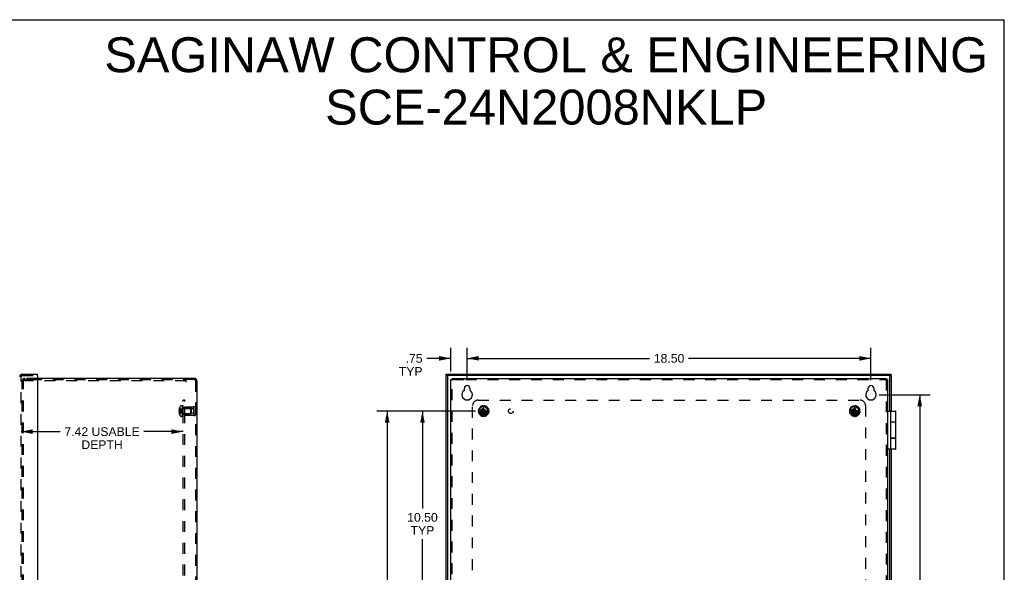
# Model space of a CAD drawing. Header units: inches. Extents: x 0 to 90.7, y 0 to 58.7.
# Tile 15 of 15: x 45.6 to 90.7, y 33.3 to 58.7. Entities that reach past the tile are written whole.
import ezdxf

# ---------------------------------------------------------------- set-up
doc = ezdxf.new("R2010")
doc.units = ezdxf.units.IN
doc.header["$LTSCALE"] = 4.986667
doc.header["$MEASUREMENT"] = 0
doc.linetypes.add('HIDDEN', pattern=[0.2, 0.1, -0.1])
doc.layers.get('0').update_dxf_attribs({"linetype": 'CONTINUOUS'})
for name, color, linetype in [('DEFAULT_2', 8, 'HIDDEN'), ('DIMENSIONS', 7, 'CONTINUOUS'), ('DOOR_ASSEMBLY', 7, 'CONTINUOUS'), ('SUBPANEL', 7, 'CONTINUOUS')]:
    doc.layers.add(name, color=color, linetype=linetype)
doc.styles.get("Standard").update_dxf_attribs({"font": 'arial.ttf'})
doc.dimstyles.new('DIMSTYLE_1', dxfattribs={"dimtxt": 0.4, "dimasz": 0.533333, "dimexe": 0.09, "dimexo": 0.07, "dimgap": 0.0375, "dimtad": 0, "dimtih": 1, "dimtoh": 1, "dimzin": 4, "dimdsep": 46, "dimtxsty": 'Standard', "dimblk": '_FILLED', "dimblk1": '_FILLED', "dimblk2": '_FILLED', "dimcen": 0.09, "dimadec": 3, "dimazin": 1, "dimtfac": 1, "dimtdec": 3, "dimtofl": 0, "dimtmove": 0, "dimatfit": 3, "dimldrblk": '_FILLED', "dimfxl": 0, "dimtolj": 1, "dimtzin": 4, "dimarcsym": 0})

# ---------------------------------------------------------------- blocks, each defined once
blk = doc.blocks.new('_FILLED')
at = {"color": 0, "linetype": 'ByBlock'}
blk.add_solid([(0, 0), (-1, 0.2), (-1, -0.2)], dxfattribs=at)
blk = doc.blocks.new('*D6')
at = {"layer": 'DIMENSIONS', "color": 2, "linetype": 'Continuous'}
for p, q in [((66.059, 42.142), (66.059, 43.618)), ((84.559, 42.142), (84.559, 43.618)), ((66.059, 43.138), (74.41, 43.138)), ((84.559, 43.138), (76.207, 43.138))]:
    blk.add_line(p, q, dxfattribs=at)
at = {"layer": 'DIMENSIONS', "color": 2, "linetype": 'Continuous', "xscale": 0.5333333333, "yscale": 0.5333333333, "zscale": 0.5333333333, "rotation": 180}
blk.add_blockref('_FILLED', (66.059, 43.138), dxfattribs=at)
at = {"layer": 'DIMENSIONS', "color": 2, "linetype": 'Continuous', "xscale": 0.5333333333, "yscale": 0.5333333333, "zscale": 0.5333333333}
blk.add_blockref('_FILLED', (84.559, 43.138), dxfattribs=at)
at = {"layer": 'DIMENSIONS', "color": 2, "linetype": 'Continuous', "insert": (75.309, 43.338), "char_height": 0.4, "width": 1.39777, "attachment_point": 2, "line_spacing_factor": 0.9}
blk.add_mtext('18.50', dxfattribs=at)
blk = doc.blocks.new('*D7')
at = {"layer": 'DIMENSIONS', "color": 2, "linetype": 'Continuous'}
for p, q in [((84.932, 41.471), (87.27, 41.471)), ((86.79, 41.471), (86.79, 30.621)), ((86.79, 18.971), (86.79, 29.821)), ((84.932, 18.971), (87.27, 18.971))]:
    blk.add_line(p, q, dxfattribs=at)
at = {"layer": 'DIMENSIONS', "color": 2, "linetype": 'Continuous', "xscale": 0.5333333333, "yscale": 0.5333333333, "zscale": 0.5333333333}
for p, rotation in [((86.79, 41.471), 90), ((86.79, 18.971), 270)]:
    blk.add_blockref('_FILLED', p, dxfattribs=dict(at, rotation=rotation))
at = {"layer": 'DIMENSIONS', "color": 2, "linetype": 'Continuous', "insert": (86.79, 30.421), "char_height": 0.4, "width": 1.39777, "attachment_point": 2, "line_spacing_factor": 0.9}
blk.add_mtext('22.50', dxfattribs=at)
blk = doc.blocks.new('*D10')
at = {"layer": 'DIMENSIONS', "color": 2, "linetype": 'Continuous'}
for p, q in [((65.309, 42.535), (65.309, 43.618)), ((66.059, 42.142), (66.059, 43.618)), ((65.309, 43.138), (64.215, 43.138)), ((66.059, 43.138), (67.125, 43.138))]:
    blk.add_line(p, q, dxfattribs=at)
at = {"layer": 'DIMENSIONS', "color": 2, "linetype": 'Continuous', "xscale": 0.5333333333, "yscale": 0.5333333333, "zscale": 0.5333333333}
blk.add_blockref('_FILLED', (65.309, 43.138), dxfattribs=at)
at = {"layer": 'DIMENSIONS', "color": 2, "linetype": 'Continuous', "xscale": 0.5333333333, "yscale": 0.5333333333, "zscale": 0.5333333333, "rotation": 180}
blk.add_blockref('_FILLED', (66.059, 43.138), dxfattribs=at)
at = {"layer": 'DIMENSIONS', "color": 2, "linetype": 'Continuous', "insert": (64.015, 43.338), "char_height": 0.4, "width": 1.08401, "attachment_point": 3, "line_spacing_factor": 0.9}
blk.add_mtext('.75\\PTYP', dxfattribs=at)
blk = doc.blocks.new('*D13')
at = {"layer": 'DIMENSIONS', "color": 2, "linetype": 'Continuous'}
for p, q in [((45.621, 39.779), (47.412, 39.779)), ((53.045, 39.779), (51.254, 39.779))]:
    blk.add_line(p, q, dxfattribs=at)
at = {"layer": 'DIMENSIONS', "color": 2, "linetype": 'Continuous', "xscale": 0.5333333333, "yscale": 0.5333333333, "zscale": 0.5333333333, "rotation": 180}
blk.add_blockref('_FILLED', (45.621, 39.779), dxfattribs=at)
at = {"layer": 'DIMENSIONS', "color": 2, "linetype": 'Continuous', "xscale": 0.5333333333, "yscale": 0.5333333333, "zscale": 0.5333333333}
blk.add_blockref('_FILLED', (53.045, 39.779), dxfattribs=at)
at = {"layer": 'DIMENSIONS', "color": 2, "linetype": 'Continuous', "insert": (49.333, 39.979), "char_height": 0.4, "width": 3.44238, "attachment_point": 2, "line_spacing_factor": 0.9}
blk.add_mtext('7.42 USABLE\\PDEPTH', dxfattribs=at)
blk = doc.blocks.new('*D15')
at = {"layer": 'DIMENSIONS', "color": 2, "linetype": 'Continuous'}
for p, q in [((66.435, 40.721), (63.532, 40.721)), ((64.012, 40.721), (64.012, 36.248)), ((64.012, 30.221), (64.012, 34.848)), ((66.435, 30.221), (63.532, 30.221))]:
    blk.add_line(p, q, dxfattribs=at)
at = {"layer": 'DIMENSIONS', "color": 2, "linetype": 'Continuous', "xscale": 0.5333333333, "yscale": 0.5333333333, "zscale": 0.5333333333}
for p, rotation in [((64.012, 40.721), 90), ((64.012, 30.221), 270)]:
    blk.add_blockref('_FILLED', p, dxfattribs=dict(at, rotation=rotation))
at = {"layer": 'DIMENSIONS', "color": 2, "linetype": 'Continuous', "insert": (64.012, 36.048), "char_height": 0.4, "width": 1.39777, "attachment_point": 2, "line_spacing_factor": 0.9}
blk.add_mtext('10.50\\PTYP', dxfattribs=at)
blk = doc.blocks.new('*D16')
at = {"layer": 'DIMENSIONS', "color": 2, "linetype": 'Continuous'}
for p, q in [((66.435, 40.721), (61.916, 40.721)), ((62.396, 40.721), (62.396, 30.621)), ((62.396, 19.721), (62.396, 29.821)), ((66.435, 19.721), (61.916, 19.721))]:
    blk.add_line(p, q, dxfattribs=at)
at = {"layer": 'DIMENSIONS', "color": 2, "linetype": 'Continuous', "xscale": 0.5333333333, "yscale": 0.5333333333, "zscale": 0.5333333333}
for p, rotation in [((62.396, 40.721), 90), ((62.396, 19.721), 270)]:
    blk.add_blockref('_FILLED', p, dxfattribs=dict(at, rotation=rotation))
at = {"layer": 'DIMENSIONS', "color": 2, "linetype": 'Continuous', "insert": (62.396, 30.421), "char_height": 0.4, "width": 1.39777, "attachment_point": 2, "line_spacing_factor": 0.9}
blk.add_mtext('21.00', dxfattribs=at)

msp = doc.modelspace()

# ---------------------------------------------------------------- linework, layer by layer
at = {"color": 7, "linetype": 'Continuous'}
for p, q in [((0, 58.667), (90.667, 58.667)), ((90.667, 0), (90.667, 58.667)), ((65.309, 42.161), (65.369, 42.161)), ((65.369, 42.221), (65.369, 42.161)), ((85.249, 42.221), (85.249, 42.161)), ((85.309, 42.161), (85.249, 42.161))]:
    msp.add_line(p, q, dxfattribs=at)
at = {"color": 3, "linetype": 'Continuous'}
for p, q in [((53.568, 42.221), (46.371, 42.221)), ((53.68, 42.109), (53.68, 18.333)), ((65.309, 18.281), (65.309, 42.161)), ((65.369, 42.221), (85.249, 42.221)), ((85.309, 42.161), (85.309, 18.281)), ((65.934, 41.687), (65.934, 41.768)), ((66.184, 41.768), (66.184, 41.687)), ((84.434, 41.687), (84.434, 41.768)), ((84.684, 41.768), (84.684, 41.687))]:
    msp.add_line(p, q, dxfattribs=at)
for centre, radius, start, end in [((53.568, 42.109), 0.112, 0, 90), ((66.059, 41.471), 0.24, 123.8964, 56.1036), ((65.914, 41.687), 0.02, 303.8964, 360), ((66.059, 41.768), 0.125, 0, 180), ((66.204, 41.687), 0.02, 180, 236.1036), ((84.559, 41.471), 0.24, 123.8964, 56.1036), ((84.414, 41.687), 0.02, 303.8964, 360), ((84.559, 41.768), 0.125, 0, 180), ((84.704, 41.687), 0.02, 180, 236.1036)]:
    msp.add_arc(centre, radius, start, end, dxfattribs=at)
at = {"layer": 'DEFAULT_2', "color": 8, "linetype": 'HIDDEN'}
for p, q in [((45.68, 41.721), (45.68, 42.109)), ((45.74, 41.721), (45.74, 42.109)), ((46.371, 42.221), (45.792, 42.221)), ((46.076, 42.161), (45.792, 42.161)), ((45.8, 42.161), (45.8, 42.101)), ((53.18, 42.101), (45.8, 42.101)), ((46.076, 42.161), (53.117, 42.161)), ((53.18, 42.161), (53.117, 42.161)), ((53.18, 42.049), (53.18, 42.161)), ((53.568, 42.161), (53.18, 42.161)), ((53.62, 42.109), (53.62, 18.333)), ((65.369, 18.281), (65.369, 42.161)), ((65.369, 42.161), (65.421, 42.161)), ((65.421, 42.161), (65.996, 42.161)), ((65.996, 42.161), (85.249, 42.161)), ((85.249, 42.161), (85.249, 18.281)), ((45.68, 18.761), (45.68, 41.681)), ((45.74, 18.761), (45.74, 41.681)), ((52.879, 40.771), (52.857, 40.771)), ((52.879, 40.672), (52.857, 40.672)), ((52.879, 40.826), (52.866, 40.826)), ((52.879, 40.739), (52.866, 40.739)), ((52.879, 40.703), (52.866, 40.703)), ((52.879, 40.617), (52.866, 40.617)), ((52.879, 40.861), (52.879, 40.862)), ((52.879, 40.862), (52.879, 40.862)), ((52.879, 40.861), (52.879, 40.739)), ((52.879, 40.739), (52.879, 40.739)), ((52.879, 40.739), (52.908, 40.737)), ((52.879, 40.703), (52.879, 40.582)), ((52.879, 40.703), (52.879, 40.703)), ((52.908, 40.737), (52.936, 40.734)), ((53.025, 40.967), (52.964, 40.967)), ((53.015, 40.718), (53.04, 40.721)), ((53.015, 40.718), (53.04, 40.721)), ((53.025, 40.475), (53.025, 40.967)), ((53.03, 40.475), (53.03, 40.964)), ((53.045, 40.964), (53.03, 40.964)), ((53.045, 40.929), (53.03, 40.929)), ((53.045, 40.922), (53.03, 40.922)), ((53.045, 40.9), (53.03, 40.9)), ((53.045, 40.86), (53.03, 40.86)), ((53.045, 40.845), (53.03, 40.845)), ((53.045, 40.768), (53.03, 40.768)), ((53.045, 40.767), (53.03, 40.767)), ((53.045, 40.635), (53.03, 40.635)), ((53.045, 40.627), (53.03, 40.627)), ((53.045, 40.475), (53.045, 40.964)), ((53.062, 40.845), (53.39, 40.845)), ((53.062, 40.597), (53.39, 40.597)), ((53.12, 40.533), (53.12, 40.909)), ((53.12, 40.909), (53.52, 40.909)), ((53.432, 40.846), (53.12, 40.846)), ((53.432, 40.596), (53.12, 40.596)), ((53.39, 40.845), (53.39, 40.597)), ((53.4, 40.835), (53.39, 40.845)), ((53.4, 40.607), (53.39, 40.597)), ((53.4, 40.607), (53.4, 40.835)), ((53.432, 40.596), (53.432, 40.846)), ((53.557, 40.823), (53.432, 40.823)), ((53.557, 40.62), (53.432, 40.62)), ((53.52, 40.909), (53.52, 40.533)), ((53.557, 40.62), (53.557, 40.823)), ((53.62, 40.909), (53.62, 40.821)), ((53.62, 40.909), (53.62, 40.533)), ((53.62, 40.533), (53.62, 40.621)), ((66.599, 40.719), (66.571, 40.724)), ((66.576, 40.768), (66.605, 40.767)), ((66.577, 40.669), (66.604, 40.68)), ((66.618, 40.634), (66.591, 40.627)), ((66.617, 40.804), (66.593, 40.82)), ((66.61, 40.69), (66.608, 40.71)), ((66.614, 40.774), (66.621, 40.793)), ((66.615, 40.859), (66.641, 40.846)), ((66.618, 40.58), (66.638, 40.6)), ((66.64, 40.612), (66.63, 40.63)), ((66.667, 40.875), (66.652, 40.9)), ((66.653, 40.848), (66.666, 40.863)), ((66.668, 40.739), (66.949, 40.703)), ((66.668, 40.703), (66.949, 40.739)), ((66.669, 40.739), (66.668, 40.739)), ((66.668, 40.703), (66.669, 40.703)), ((66.704, 40.739), (66.669, 40.739)), ((66.669, 40.703), (66.704, 40.703)), ((66.687, 40.926), (66.706, 40.904)), ((66.759, 40.771), (66.704, 40.739)), ((66.704, 40.739), (66.913, 40.703)), ((66.704, 40.703), (66.913, 40.739)), ((66.704, 40.703), (66.759, 40.672)), ((66.718, 40.901), (66.736, 40.909)), ((66.742, 40.92), (66.738, 40.948)), ((66.791, 40.826), (66.759, 40.771)), ((66.759, 40.672), (66.858, 40.771)), ((66.759, 40.771), (66.858, 40.672)), ((66.759, 40.672), (66.791, 40.617)), ((66.781, 40.957), (66.789, 40.93)), ((66.791, 40.581), (66.827, 40.862)), ((66.791, 40.862), (66.791, 40.861)), ((66.827, 40.581), (66.791, 40.862)), ((66.791, 40.861), (66.791, 40.826)), ((66.791, 40.617), (66.827, 40.826)), ((66.827, 40.617), (66.791, 40.826)), ((66.791, 40.617), (66.791, 40.582)), ((66.799, 40.922), (66.819, 40.922)), ((66.827, 40.861), (66.827, 40.862)), ((66.827, 40.826), (66.827, 40.861)), ((66.858, 40.771), (66.827, 40.826)), ((66.827, 40.617), (66.858, 40.672)), ((66.827, 40.582), (66.827, 40.617)), ((66.828, 40.93), (66.836, 40.957)), ((66.913, 40.739), (66.858, 40.771)), ((66.858, 40.672), (66.913, 40.703)), ((66.879, 40.948), (66.875, 40.92)), ((66.881, 40.909), (66.899, 40.901)), ((66.911, 40.904), (66.93, 40.926)), ((66.948, 40.739), (66.913, 40.739)), ((66.913, 40.703), (66.948, 40.703)), ((66.949, 40.739), (66.948, 40.739)), ((66.948, 40.703), (66.949, 40.703)), ((66.965, 40.9), (66.95, 40.875)), ((66.951, 40.863), (66.965, 40.848)), ((66.976, 40.846), (67.002, 40.859)), ((66.988, 40.63), (66.978, 40.612)), ((66.979, 40.6), (66.999, 40.58)), ((66.997, 40.793), (67.003, 40.774)), ((67.027, 40.627), (66.999, 40.634)), ((67.024, 40.82), (67.001, 40.804)), ((67.01, 40.71), (67.007, 40.69)), ((67.013, 40.767), (67.041, 40.768)), ((67.014, 40.68), (67.04, 40.669)), ((67.046, 40.724), (67.018, 40.719)), ((83.599, 40.719), (83.571, 40.724)), ((83.576, 40.768), (83.605, 40.767)), ((83.577, 40.669), (83.604, 40.68)), ((83.618, 40.634), (83.591, 40.627)), ((83.617, 40.804), (83.593, 40.82)), ((83.61, 40.69), (83.608, 40.71)), ((83.614, 40.774), (83.621, 40.793)), ((83.615, 40.859), (83.641, 40.846)), ((83.618, 40.58), (83.638, 40.6)), ((83.64, 40.612), (83.63, 40.63)), ((83.667, 40.875), (83.652, 40.9)), ((83.653, 40.848), (83.666, 40.863)), ((83.668, 40.703), (83.949, 40.739)), ((83.669, 40.739), (83.668, 40.739)), ((83.668, 40.739), (83.949, 40.703)), ((83.668, 40.703), (83.669, 40.703)), ((83.704, 40.739), (83.669, 40.739)), ((83.669, 40.703), (83.704, 40.703)), ((83.687, 40.926), (83.706, 40.904)), ((83.759, 40.771), (83.704, 40.739)), ((83.704, 40.703), (83.913, 40.739)), ((83.704, 40.739), (83.913, 40.703)), ((83.704, 40.703), (83.759, 40.672)), ((83.718, 40.901), (83.736, 40.909)), ((83.742, 40.92), (83.738, 40.948)), ((83.791, 40.826), (83.759, 40.771)), ((83.759, 40.672), (83.858, 40.771)), ((83.759, 40.771), (83.858, 40.672)), ((83.759, 40.672), (83.791, 40.617)), ((83.781, 40.957), (83.789, 40.93)), ((83.791, 40.581), (83.827, 40.862)), ((83.791, 40.862), (83.791, 40.861)), ((83.827, 40.581), (83.791, 40.862)), ((83.791, 40.861), (83.791, 40.826)), ((83.791, 40.617), (83.827, 40.826)), ((83.827, 40.617), (83.791, 40.826)), ((83.791, 40.617), (83.791, 40.582)), ((83.799, 40.922), (83.819, 40.922)), ((83.827, 40.861), (83.827, 40.862)), ((83.827, 40.826), (83.827, 40.861)), ((83.858, 40.771), (83.827, 40.826)), ((83.827, 40.617), (83.858, 40.672)), ((83.827, 40.582), (83.827, 40.617)), ((83.828, 40.93), (83.836, 40.957)), ((83.913, 40.739), (83.858, 40.771)), ((83.858, 40.672), (83.913, 40.703)), ((83.879, 40.948), (83.875, 40.92)), ((83.881, 40.909), (83.899, 40.901)), ((83.911, 40.904), (83.93, 40.926)), ((83.948, 40.739), (83.913, 40.739)), ((83.913, 40.703), (83.948, 40.703)), ((83.949, 40.739), (83.948, 40.739)), ((83.948, 40.703), (83.949, 40.703)), ((83.965, 40.9), (83.95, 40.875)), ((83.951, 40.863), (83.965, 40.848)), ((83.976, 40.846), (84.002, 40.859)), ((83.988, 40.63), (83.978, 40.612)), ((83.979, 40.6), (83.999, 40.58)), ((83.997, 40.793), (84.003, 40.774)), ((84.027, 40.627), (83.999, 40.634)), ((84.024, 40.82), (84.001, 40.804)), ((84.01, 40.71), (84.007, 40.69)), ((84.013, 40.767), (84.041, 40.768)), ((84.014, 40.68), (84.04, 40.669)), ((84.046, 40.724), (84.018, 40.719)), ((52.879, 40.582), (52.879, 40.581)), ((52.879, 40.581), (52.879, 40.581)), ((53.025, 40.475), (52.964, 40.475)), ((53.045, 40.567), (53.03, 40.567)), ((53.045, 40.545), (53.03, 40.545)), ((53.045, 40.527), (53.03, 40.527)), ((53.045, 40.491), (53.03, 40.491)), ((53.03, 40.475), (53.045, 40.475)), ((53.12, 40.533), (53.52, 40.533)), ((66.67, 40.564), (66.648, 40.547)), ((66.699, 40.553), (66.682, 40.565)), ((66.692, 40.514), (66.702, 40.541)), ((66.746, 40.522), (66.733, 40.496)), ((66.777, 40.523), (66.757, 40.527)), ((66.787, 40.485), (66.784, 40.514)), ((66.791, 40.582), (66.791, 40.581)), ((66.827, 40.581), (66.827, 40.582)), ((66.833, 40.514), (66.831, 40.485)), ((66.86, 40.527), (66.841, 40.523)), ((66.885, 40.496), (66.871, 40.522)), ((66.915, 40.541), (66.925, 40.514)), ((66.935, 40.565), (66.919, 40.553)), ((66.97, 40.547), (66.947, 40.564)), ((83.67, 40.564), (83.648, 40.547)), ((83.699, 40.553), (83.682, 40.565)), ((83.692, 40.514), (83.702, 40.541)), ((83.746, 40.522), (83.733, 40.496)), ((83.777, 40.523), (83.757, 40.527)), ((83.787, 40.485), (83.784, 40.514)), ((83.791, 40.582), (83.791, 40.581)), ((83.827, 40.581), (83.827, 40.582)), ((83.833, 40.514), (83.831, 40.485)), ((83.86, 40.527), (83.841, 40.523)), ((83.885, 40.496), (83.871, 40.522)), ((83.915, 40.541), (83.925, 40.514)), ((83.935, 40.565), (83.919, 40.553)), ((83.97, 40.547), (83.947, 40.564))]:
    msp.add_line(p, q, dxfattribs=at)
for points in [[(52.866, 40.826), (52.864, 40.819), (52.863, 40.812), (52.861, 40.805), (52.86, 40.798), (52.859, 40.791), (52.858, 40.785), (52.857, 40.778), (52.857, 40.771)], [(52.857, 40.771), (52.857, 40.768), (52.858, 40.765), (52.858, 40.762), (52.859, 40.759), (52.86, 40.756), (52.861, 40.753), (52.862, 40.75), (52.863, 40.746), (52.864, 40.743), (52.866, 40.739)], [(52.866, 40.703), (52.864, 40.7), (52.863, 40.696), (52.862, 40.693), (52.861, 40.69), (52.86, 40.687), (52.859, 40.684), (52.858, 40.681), (52.858, 40.678), (52.857, 40.675), (52.857, 40.672)], [(52.857, 40.672), (52.857, 40.665), (52.858, 40.658), (52.859, 40.651), (52.86, 40.645), (52.861, 40.638), (52.863, 40.631), (52.864, 40.624), (52.866, 40.617)], [(52.879, 40.862), (52.908, 40.842), (52.936, 40.821), (52.963, 40.798), (52.99, 40.774), (53.015, 40.748), (53.04, 40.721)], [(52.879, 40.826), (52.908, 40.811), (52.936, 40.795), (52.963, 40.779), (52.99, 40.761), (53.015, 40.742), (53.04, 40.721)], [(52.879, 40.771), (52.908, 40.764), (52.936, 40.757), (52.963, 40.749), (52.99, 40.74), (53.015, 40.731), (53.04, 40.721)], [(52.879, 40.739), (52.879, 40.736), (52.879, 40.733), (52.879, 40.73), (52.879, 40.727), (52.879, 40.724), (52.879, 40.721)], [(52.879, 40.727), (52.879, 40.73), (52.879, 40.733)], [(52.879, 40.617), (52.908, 40.632), (52.936, 40.647), (52.963, 40.664), (52.99, 40.682), (53.015, 40.701), (53.04, 40.721)], [(52.879, 40.581), (52.908, 40.601), (52.936, 40.622), (52.963, 40.645), (52.99, 40.669), (53.015, 40.694), (53.04, 40.721)], [(52.879, 40.721), (52.879, 40.718), (52.879, 40.715), (52.879, 40.712), (52.879, 40.709), (52.879, 40.706), (52.879, 40.703)], [(52.879, 40.672), (52.908, 40.679), (52.936, 40.686), (52.963, 40.694), (52.99, 40.703), (53.015, 40.712), (53.04, 40.721)], [(52.879, 40.703), (52.908, 40.706), (52.936, 40.709), (52.963, 40.712), (52.99, 40.715), (53.015, 40.718)], [(52.879, 40.709), (52.879, 40.712), (52.879, 40.715)], [(52.879, 40.703), (52.908, 40.706), (52.936, 40.709), (52.963, 40.712), (52.99, 40.715)], [(52.936, 40.734), (52.963, 40.731), (52.99, 40.728), (53.015, 40.725)], [(52.963, 40.731), (52.99, 40.728), (53.015, 40.725), (53.04, 40.721)], [(66.668, 40.739), (66.668, 40.736), (66.668, 40.733), (66.668, 40.73), (66.668, 40.727), (66.668, 40.724), (66.668, 40.721)], [(66.668, 40.721), (66.668, 40.718), (66.668, 40.715), (66.668, 40.712), (66.668, 40.709), (66.668, 40.706), (66.668, 40.703)], [(66.827, 40.862), (66.821, 40.862), (66.815, 40.862), (66.809, 40.862), (66.803, 40.862), (66.797, 40.862), (66.791, 40.862)], [(66.949, 40.721), (66.949, 40.724), (66.949, 40.727), (66.949, 40.73), (66.949, 40.733), (66.949, 40.736), (66.949, 40.739)], [(66.949, 40.703), (66.949, 40.706), (66.949, 40.709), (66.949, 40.712), (66.949, 40.715), (66.949, 40.718), (66.949, 40.721)], [(83.668, 40.739), (83.668, 40.736), (83.668, 40.733), (83.668, 40.73), (83.668, 40.727), (83.668, 40.724), (83.668, 40.721)], [(83.668, 40.721), (83.668, 40.718), (83.668, 40.715), (83.668, 40.712), (83.668, 40.709), (83.668, 40.706), (83.668, 40.703)], [(83.827, 40.862), (83.821, 40.862), (83.815, 40.862), (83.809, 40.862), (83.803, 40.862), (83.797, 40.862), (83.791, 40.862)], [(83.949, 40.721), (83.949, 40.724), (83.949, 40.727), (83.949, 40.73), (83.949, 40.733), (83.949, 40.736), (83.949, 40.739)], [(83.949, 40.703), (83.949, 40.706), (83.949, 40.709), (83.949, 40.712), (83.949, 40.715), (83.949, 40.718), (83.949, 40.721)], [(66.791, 40.581), (66.797, 40.581), (66.803, 40.581), (66.809, 40.581), (66.815, 40.581), (66.821, 40.581), (66.827, 40.581)], [(83.791, 40.581), (83.797, 40.581), (83.803, 40.581), (83.809, 40.581), (83.815, 40.581), (83.821, 40.581), (83.827, 40.581)]]:
    msp.add_lwpolyline(points, dxfattribs=at)
for centre, radius in [((66.809, 40.721), 0.246), ((66.809, 40.721), 0.201), ((66.809, 40.721), 0.188), ((66.809, 40.721), 0.143), ((66.809, 40.721), 0.128), ((66.809, 40.721), 0.125), ((66.809, 40.721), 0.124), ((66.809, 40.721), 0.114), ((66.809, 40.721), 0.102), ((66.809, 40.721), 0.1), ((83.809, 40.721), 0.246), ((83.809, 40.721), 0.201), ((83.809, 40.721), 0.188), ((83.809, 40.721), 0.143), ((83.809, 40.721), 0.128), ((83.809, 40.721), 0.125), ((83.809, 40.721), 0.124), ((83.809, 40.721), 0.114), ((83.809, 40.721), 0.102), ((83.809, 40.721), 0.1)]:
    msp.add_circle(centre, radius, dxfattribs=at)
for centre, radius, start, end in [((45.792, 42.109), 0.112, 90, 180), ((45.792, 42.109), 0.052, 90, 180), ((53.568, 42.109), 0.052, 0, 90), ((53.207, 40.721), 0.357, 156.9983, 162.9593), ((53.207, 40.721), 0.357, 197.0407, 203.0017), ((53.207, 40.721), 0.357, 139.0666, 156.8097), ((52.964, 40.932), 0.035, 90, 139.0666), ((53.062, 40.883), 0.0372, 180, 210.0497), ((53.062, 40.883), 0.0372, 242.4601, 270), ((53.062, 40.56), 0.0372, 90, 117.5399), ((53.57, 40.823), 0.1, 60.0508, 119.9492), ((66.573, 40.734), 0.01, 176.9326, 259.8493), ((66.575, 40.758), 0.01, 88.1507, 171.0674), ((66.581, 40.66), 0.01, 112.1507, 195.0674), ((66.588, 40.637), 0.01, 200.9326, 283.8493), ((66.598, 40.829), 0.01, 152.9326, 235.8493), ((66.598, 40.709), 0.01, 6, 79.8493), ((66.611, 40.85), 0.01, 64.1507, 147.0674), ((66.6, 40.689), 0.01, 292.1507, 6), ((66.605, 40.777), 0.01, 268.1507, 342), ((66.611, 40.796), 0.01, 342, 55.8493), ((66.621, 40.625), 0.01, 30, 103.8493), ((66.631, 40.607), 0.01, 316.1507, 30), ((66.645, 40.855), 0.01, 244.1507, 318), ((66.66, 40.905), 0.01, 128.9326, 211.8493), ((66.658, 40.87), 0.01, 318, 31.8493), ((66.68, 40.919), 0.01, 40.1507, 123.0674), ((66.714, 40.91), 0.01, 220.1507, 294), ((66.732, 40.918), 0.01, 294, 7.8493), ((66.748, 40.949), 0.01, 104.9326, 187.8493), ((66.771, 40.954), 0.01, 16.1507, 99.0674), ((66.799, 40.932), 0.01, 196.1507, 270), ((66.819, 40.932), 0.01, 270, 343.8493), ((66.846, 40.954), 0.01, 80.9326, 163.8493), ((66.869, 40.949), 0.01, 352.1507, 75.0674), ((66.885, 40.918), 0.01, 172.1507, 246), ((66.904, 40.91), 0.01, 246, 319.8493), ((66.937, 40.919), 0.01, 56.9326, 139.8493), ((66.959, 40.87), 0.01, 148.1507, 222), ((66.957, 40.905), 0.01, 328.1507, 51.0674), ((66.972, 40.855), 0.01, 222, 295.8493), ((66.986, 40.607), 0.01, 150, 223.8493), ((66.996, 40.625), 0.01, 76.1507, 150), ((67.006, 40.796), 0.01, 124.1507, 198), ((67.007, 40.85), 0.01, 32.9326, 115.8493), ((67.012, 40.777), 0.01, 198, 271.8493), ((67.017, 40.689), 0.01, 174, 247.8493), ((67.019, 40.709), 0.01, 100.1507, 174), ((67.019, 40.829), 0.01, 304.1507, 27.0674), ((67.029, 40.637), 0.01, 256.1507, 339.0674), ((67.036, 40.66), 0.01, 344.9326, 67.8493), ((67.042, 40.758), 0.01, 8.9326, 91.8493), ((67.044, 40.734), 0.01, 280.1507, 3.0674), ((83.573, 40.734), 0.01, 176.9326, 259.8493), ((83.575, 40.758), 0.01, 88.1507, 171.0674), ((83.581, 40.66), 0.01, 112.1507, 195.0674), ((83.588, 40.637), 0.01, 200.9326, 283.8493), ((83.598, 40.829), 0.01, 152.9326, 235.8493), ((83.598, 40.709), 0.01, 6, 79.8493), ((83.611, 40.85), 0.01, 64.1507, 147.0674), ((83.6, 40.689), 0.01, 292.1507, 6), ((83.605, 40.777), 0.01, 268.1507, 342), ((83.611, 40.796), 0.01, 342, 55.8493), ((83.621, 40.625), 0.01, 30, 103.8493), ((83.631, 40.607), 0.01, 316.1507, 30), ((83.645, 40.855), 0.01, 244.1507, 318), ((83.66, 40.905), 0.01, 128.9326, 211.8493), ((83.658, 40.87), 0.01, 318, 31.8493), ((83.68, 40.919), 0.01, 40.1507, 123.0674), ((83.714, 40.91), 0.01, 220.1507, 294), ((83.732, 40.918), 0.01, 294, 7.8493), ((83.748, 40.949), 0.01, 104.9326, 187.8493), ((83.771, 40.954), 0.01, 16.1507, 99.0674), ((83.799, 40.932), 0.01, 196.1507, 270), ((83.819, 40.932), 0.01, 270, 343.8493), ((83.846, 40.954), 0.01, 80.9326, 163.8493), ((83.869, 40.949), 0.01, 352.1507, 75.0674), ((83.885, 40.918), 0.01, 172.1507, 246), ((83.904, 40.91), 0.01, 246, 319.8493), ((83.937, 40.919), 0.01, 56.9326, 139.8493), ((83.959, 40.87), 0.01, 148.1507, 222), ((83.957, 40.905), 0.01, 328.1507, 51.0674), ((83.972, 40.855), 0.01, 222, 295.8493), ((83.986, 40.607), 0.01, 150, 223.8493), ((83.996, 40.625), 0.01, 76.1507, 150), ((84.006, 40.796), 0.01, 124.1507, 198), ((84.007, 40.85), 0.01, 32.9326, 115.8493), ((84.012, 40.777), 0.01, 198, 271.8493), ((84.017, 40.689), 0.01, 174, 247.8493), ((84.019, 40.709), 0.01, 100.1507, 174), ((84.019, 40.829), 0.01, 304.1507, 27.0674), ((84.029, 40.637), 0.01, 256.1507, 339.0674), ((84.036, 40.66), 0.01, 344.9326, 67.8493), ((84.042, 40.758), 0.01, 8.9326, 91.8493), ((84.044, 40.734), 0.01, 280.1507, 3.0674), ((53.207, 40.721), 0.357, 203.1903, 220.9334), ((52.964, 40.51), 0.035, 220.9334, 270), ((53.062, 40.56), 0.0372, 149.9503, 180), ((53.57, 40.62), 0.1, 240.0508, 299.9492), ((66.625, 40.573), 0.01, 136.1507, 219.0674), ((66.642, 40.555), 0.01, 224.9326, 307.8493), ((66.676, 40.557), 0.01, 54, 127.8493), ((66.702, 40.511), 0.01, 160.1507, 243.0674), ((66.693, 40.545), 0.01, 340.1507, 54), ((66.724, 40.501), 0.01, 248.9326, 331.8493), ((66.755, 40.517), 0.01, 78, 151.8493), ((66.774, 40.513), 0.01, 4.1507, 78), ((66.797, 40.486), 0.01, 184.1507, 267.0674), ((66.821, 40.486), 0.01, 272.9326, 355.8493), ((66.843, 40.513), 0.01, 102, 175.8493), ((66.862, 40.517), 0.01, 28.1507, 102), ((66.893, 40.501), 0.01, 208.1507, 291.0674), ((66.925, 40.545), 0.01, 126, 199.8493), ((66.915, 40.511), 0.01, 296.9326, 19.8493), ((66.941, 40.557), 0.01, 52.1507, 126), ((66.976, 40.555), 0.01, 232.1507, 315.0674), ((66.992, 40.573), 0.01, 320.9326, 43.8493), ((83.625, 40.573), 0.01, 136.1507, 219.0674), ((83.642, 40.555), 0.01, 224.9326, 307.8493), ((83.676, 40.557), 0.01, 54, 127.8493), ((83.702, 40.511), 0.01, 160.1507, 243.0674), ((83.693, 40.545), 0.01, 340.1507, 54), ((83.724, 40.501), 0.01, 248.9326, 331.8493), ((83.755, 40.517), 0.01, 78, 151.8493), ((83.774, 40.513), 0.01, 4.1507, 78), ((83.797, 40.486), 0.01, 184.1507, 267.0674), ((83.821, 40.486), 0.01, 272.9326, 355.8493), ((83.843, 40.513), 0.01, 102, 175.8493), ((83.862, 40.517), 0.01, 28.1507, 102), ((83.893, 40.501), 0.01, 208.1507, 291.0674), ((83.925, 40.545), 0.01, 126, 199.8493), ((83.915, 40.511), 0.01, 296.9326, 19.8493), ((83.941, 40.557), 0.01, 52.1507, 126), ((83.976, 40.555), 0.01, 232.1507, 315.0674), ((83.992, 40.573), 0.01, 320.9326, 43.8493)]:
    msp.add_arc(centre, radius, start, end, dxfattribs=at)
at = {"layer": 'DOOR_ASSEMBLY', "color": 3, "linetype": 'Continuous'}
for p, q in [((45.673, 42.409), (46.371, 42.409)), ((65.104, 42.409), (85.479, 42.409)), ((46.371, 42.334), (46.371, 18.109)), ((65.104, 18.094), (65.104, 42.349)), ((85.479, 42.349), (85.479, 40.721)), ((85.479, 38.971), (85.479, 31.096))]:
    msp.add_line(p, q, dxfattribs=at)
at = {"layer": 'DOOR_ASSEMBLY', "color": 7, "linetype": 'Continuous'}
for p, q in [((46.371, 42.349), (46.371, 42.409)), ((65.104, 42.349), (65.104, 42.409)), ((85.479, 42.349), (85.479, 42.409)), ((46.371, 42.349), (46.356, 42.349)), ((85.479, 42.349), (65.104, 42.349)), ((65.164, 42.349), (65.164, 18.094)), ((85.419, 40.721), (85.419, 42.349)), ((85.309, 40.721), (85.672, 40.721)), ((85.419, 40.736), (85.479, 40.736)), ((85.453, 40.701), (85.453, 38.991)), ((85.692, 40.241), (85.692, 40.701)), ((85.46, 40.221), (85.672, 40.221)), ((85.676, 40.216), (85.473, 40.216)), ((85.617, 40.216), (85.617, 40.221)), ((85.623, 40.221), (85.623, 40.216)), ((85.696, 39.496), (85.696, 40.196)), ((85.672, 39.471), (85.46, 39.471)), ((85.461, 39.471), (85.461, 39.472)), ((85.473, 39.476), (85.676, 39.476)), ((85.617, 39.471), (85.617, 39.476)), ((85.623, 39.476), (85.623, 39.471)), ((85.692, 38.991), (85.692, 39.451)), ((85.672, 38.971), (85.309, 38.971)), ((85.419, 31.096), (85.419, 38.971)), ((85.479, 38.956), (85.419, 38.956))]:
    msp.add_line(p, q, dxfattribs=at)
at = {"layer": 'DOOR_ASSEMBLY', "color": 8, "linetype": 'HIDDEN'}
for p, q in [((45.621, 18.146), (45.621, 42.297)), ((45.673, 42.349), (46.356, 42.349))]:
    msp.add_line(p, q, dxfattribs=at)
at = {"layer": 'DOOR_ASSEMBLY', "color": 3, "linetype": 'Continuous'}
for centre, radius, start, end in [((45.673, 42.297), 0.112, 90, 180), ((46.356, 42.334), 0.015, 0, 90)]:
    msp.add_arc(centre, radius, start, end, dxfattribs=at)
at = {"layer": 'DOOR_ASSEMBLY', "color": 8, "linetype": 'HIDDEN'}
msp.add_arc((45.673, 42.297), 0.052, 90, 180, dxfattribs=at)
at = {"layer": 'DOOR_ASSEMBLY', "color": 7, "linetype": 'Continuous'}
for centre, start, end in [((85.433, 40.701), 0, 90), ((85.672, 40.701), 0, 90), ((85.473, 40.236), 180.0002, 270), ((85.672, 40.241), 270, 360), ((85.676, 40.196), 0, 90), ((85.473, 39.456), 90, 180), ((85.672, 39.451), 0, 90), ((85.676, 39.496), 270, 360), ((85.433, 38.991), 270, 360), ((85.672, 38.991), 270, 360)]:
    msp.add_arc(centre, 0.02, start, end, dxfattribs=at)
at = {"layer": 'SUBPANEL', "color": 8, "linetype": 'HIDDEN'}
for p, q in [((53.045, 19.221), (53.045, 41.221)), ((53.12, 41.221), (53.045, 41.221)), ((53.12, 19.221), (53.12, 41.221)), ((66.559, 41.221), (84.059, 41.221)), ((53.12, 40.862), (53.045, 40.862)), ((53.12, 40.83), (53.045, 40.83)), ((53.12, 40.612), (53.045, 40.612)), ((66.309, 19.471), (66.309, 40.971)), ((84.309, 40.971), (84.309, 19.471)), ((53.12, 40.581), (53.045, 40.581))]:
    msp.add_line(p, q, dxfattribs=at)
for centre, radius in [((66.809, 40.721), 0.141), ((68.059, 40.721), 0.109), ((83.809, 40.721), 0.141)]:
    msp.add_circle(centre, radius, dxfattribs=at)
for centre, start, end in [((66.559, 40.971), 90, 180), ((84.059, 40.971), 0, 90)]:
    msp.add_arc(centre, 0.25, start, end, dxfattribs=at)

# ---------------------------------------------------------------- texts
at = {"layer": 'DIMENSIONS', "color": 2, "linetype": 'Continuous', "insert": (69.679, 57.858), "char_height": 1.6, "width": 40.41041, "attachment_point": 2, "line_spacing_factor": 0.9}
msp.add_mtext('SAGINAW CONTROL & ENGINEERING\\PSCE-24N2008NKLP', dxfattribs=at)

# ---------------------------------------------------------------- dimensions: what is measured, and where the dimension line sits
at = {"layer": 'DIMENSIONS', "color": 2, "linetype": 'Continuous'}
dim = msp.add_linear_dim(base=(66.059, 43.138), p1=(65.309, 42.465), p2=(66.059, 42.072), text='<>\\PTYP', dimstyle='DIMSTYLE_1', dxfattribs=at)
dim.commit()
dim.dimension.update_dxf_attribs({"geometry": '*D10', "text_midpoint": (63.473, 42.838), "dimtype": 160})
for base, p1, p2, angle, picture, middle in [((66.059, 43.138), (84.559, 42.072), (66.059, 42.072), 180, '*D6', (75.326, 43.135)), ((86.79, 18.971), (84.862, 41.471), (84.862, 18.971), 270, '*D7', (86.784, 30.219)), ((62.396, 40.721), (66.505, 19.721), (66.505, 40.721), 90, '*D16', (62.391, 30.219))]:
    dim = msp.add_linear_dim(base=base, p1=p1, p2=p2, angle=angle, dimstyle='DIMSTYLE_1', dxfattribs=at)
    dim.commit()
    dim.dimension.update_dxf_attribs({"geometry": picture, "text_midpoint": middle, "dimtype": 160})
for base, p1, p2, angle, text, picture, middle in [((45.621, 39.779), (53.045, 40.971), (45.621, 42.349), 180, '<> USABLE\\PDEPTH', '*D13', (49.333, 39.479)), ((64.012, 30.221), (66.505, 40.721), (66.505, 30.221), 270, '<>\\PTYP', '*D15', (64.012, 35.548))]:
    dim = msp.add_linear_dim(base=base, p1=p1, p2=p2, angle=angle, text=text, dimstyle='DIMSTYLE_1', dxfattribs=at)
    dim.commit()
    dim.dimension.update_dxf_attribs({"geometry": picture, "text_midpoint": middle, "dimtype": 160})

doc.saveas('drawing.dxf')
